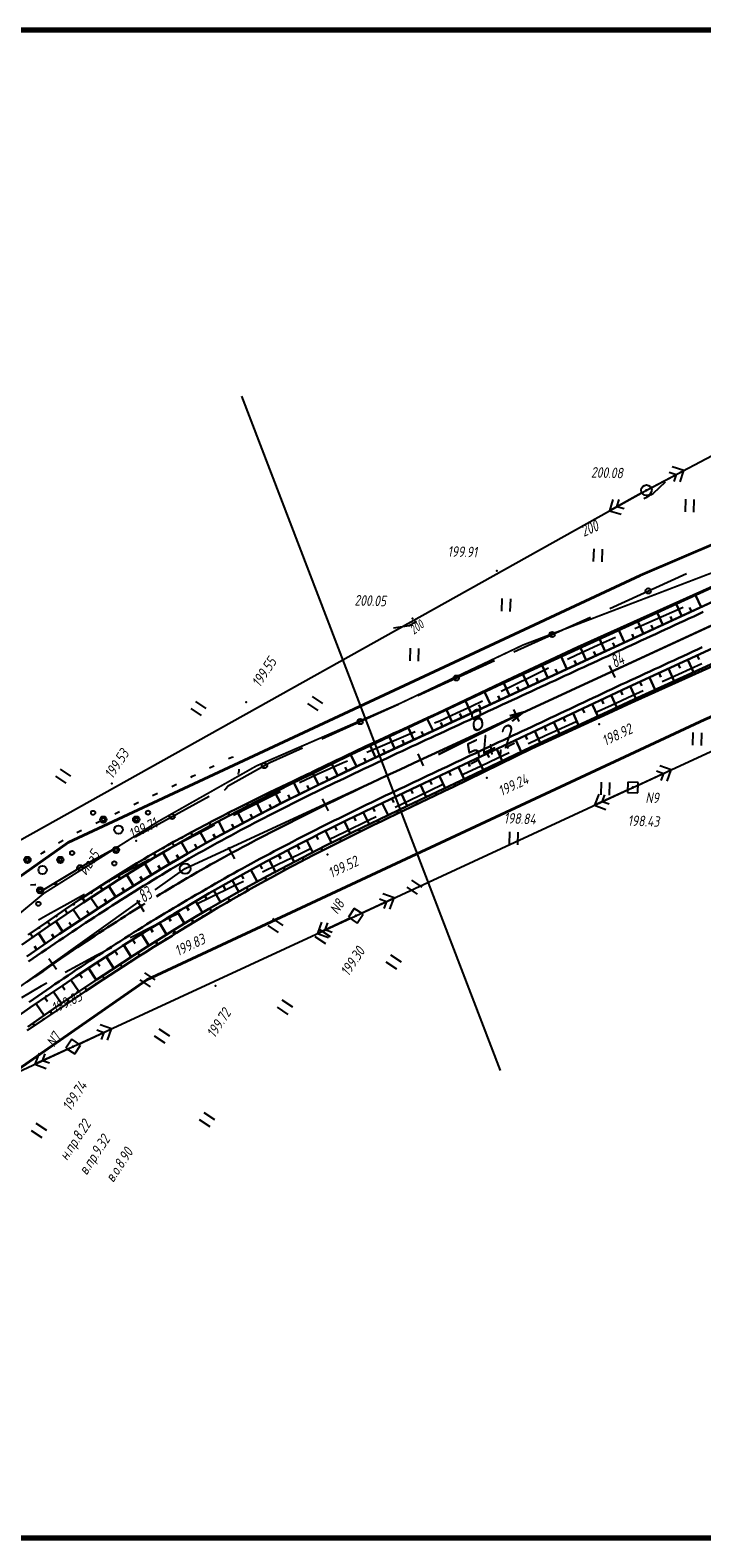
# Paper-space layout 'Лист1' of a CAD drawing. Header units: millimetres. Extents: x -631 to 411, y -3 to 286.
# Tile 5 of 12: x -461 to -334, y 1 to 286. Entities that reach past the tile are written whole.
import ezdxf

# ---------------------------------------------------------------- set-up
doc = ezdxf.new("R2010")
doc.units = ezdxf.units.MM
doc.linetypes.add('CONTI', pattern=[0])
for name, color, linetype, lineweight in [('10', 1, 'Continuous', 35), ('КОПИЯ_ОСЬ_13_ОТКОСЫ', 7, 'Continuous', 30), ('КОПИЯ_ОСЬ_ГРАНИЦЫ_ПОЛОС', 7, 'Continuous', 30), ('ОСЬ_ВЕРХ_ПОКРЫТИЯ_ГРАНИЦЫ_ПОЛОС', 7, 'Continuous', 30), ('ОСЬ_ВЕРХ_ПОКРЫТИЯ_ОСЬ', 1, 'Continuous', 30), ('Уклоны ПЧ', 5, 'Continuous', 30)]:
    doc.layers.add(name, color=color, linetype=linetype, lineweight=lineweight)
for name, color, linetype in [('_Оформление', 7, 'Continuous'), ('_Ростелеком', 6, 'Continuous'), ('GOR_BDEFAULT', 212, 'CONTI'), ('NAD_MDEFAULT', 7, 'CONTI'), ('PI_OTDEFAULT', 172, 'CONTI'), ('PI_TTDEFAULT', 5, 'CONTI'), ('PLN_O', 7, 'CONTI'), ('SIT_LDEFAULT', 7, 'CONTI'), ('USLZNDEFAULT', 7, 'CONTI'), ('ZAPSKDEFAULT', 7, 'CONTI'), ('КОПИЯ_ОСЬ_ТАНГЕНСЫ', 1, 'Continuous'), ('ОСЬ_ВЕРХ_ПОКРЫТИЯ_ПИКЕТЫ', 1, 'Continuous')]:
    doc.layers.add(name, color=color, linetype=linetype)
doc.styles.add('eskd', font='isocpeur.ttf', dxfattribs={"width": 1.2, "height": 2})
doc.styles.add('SHRFT', font='isocpeui.ttf')
doc.styles.get("Standard").update_dxf_attribs({"font": 'isocpeui.ttf'})
doc.styles.add('ГОСТ', font='isocpeur.ttf', dxfattribs={"height": 4})
doc.linetypes.add('Связь', pattern='A,12.5,[130,ltypeshp.shx,S=1,R=-30,X=0,Y=0.9],1,[130,ltypeshp.shx,S=1,R=-30,X=0,Y=0.9],1,[130,ltypeshp.shx,S=1,R=-30,X=0,Y=0.9],4.5', length=19)

# ---------------------------------------------------------------- blocks, each defined once
blk = doc.blocks.new('BL_2011')
at = {"color": 0}
for p, q in [((0, 0), (0, 2.4)), ((1.6, 0), (1.6, 2.4))]:
    blk.add_line(p, q, dxfattribs=at)
blk = doc.blocks.new('BL_27')
at = {"color": 0}
for p, q in [((1, 1), (-1, 1)), ((-1, 1), (-1, -1)), ((1, -1), (1, 1)), ((-1, -1), (1, -1))]:
    blk.add_line(p, q, dxfattribs=at)
blk.add_circle((0, 0), 0.1, dxfattribs=at)
blk = doc.blocks.new('BL_26')
at = {"color": 0}
for radius in [1, 0.1]:
    blk.add_circle((0, 0), radius, dxfattribs=at)
blk = doc.blocks.new('BL_2010')
at = {"color": 0}
for centre, radius in [((0, 5.78), 0.4), ((0, 3.46), 0.6), ((0, 3.46), 0.3), ((0, 0), 0.8), ((-5.78, -2.88), 0.4), ((-3.46, -1.74), 0.6), ((-3.46, -1.74), 0.3), ((3.46, -1.74), 0.6), ((3.46, -1.74), 0.3), ((5.78, -2.88), 0.4)]:
    blk.add_circle(centre, radius, dxfattribs=at)
blk = doc.blocks.new('Стрелка')
at = {"layer": 'Уклоны ПЧ', "ltscale": 2}
for points in [[(-0.02, -0.05), (-0.02, 17.97)], [(-0.02, -0.05), (-0.58, 2.62)], [(-0.02, -0.05), (0.53, 2.62)]]:
    blk.add_lwpolyline(points, dxfattribs=at)

psp = doc.layouts.new('Лист1')

# ---------------------------------------------------------------- linework, layer by layer
at = {"linetype": 'Continuous'}
psp.add_line((-421.36, 217.09), (-372.27, 89.24), dxfattribs=at)
at = {"layer": '10'}
for points in [[(-92.37, 258.43), (-170.38, 249.03), (-226.68, 234.41), (-242.31, 227.91), (-240.32, 222.54), (-285.42, 203.07), (-319.07, 188.56), (-323.09, 192.71), (-345.73, 183.06), (-454.27, 132.44), (-502.54, 98.35), (-496.17, 91.76), (-522.51, 73.93), (-531.79, 66.03), (-540.25, 58.84), (-582.85, 36.58), (-595.47, 25.73), (-599.68, 15.14)], [(358.59, 198.79), (260.03, 220.95), (172.12, 231.93), (84.45, 235.37), (-3.92, 238.51), (-96.69, 237.8), (-169.26, 228.22), (-179.86, 225.38), (-179.86, 225.38), (-219.76, 204.92), (-333.48, 155.76), (-439.31, 106.41), (-511.15, 56.46), (-555.55, 25.63), (-567.6, 12.84)], [(-567.6, 12.84), (-555.55, 25.63), (-511.15, 56.46), (-439.31, 106.41), (-333.48, 155.76), (-219.76, 204.92), (-179.86, 225.38), (-179.86, 225.38), (-169.26, 228.22), (-96.69, 237.8), (-3.92, 238.51), (84.45, 235.37), (172.12, 231.93), (260.03, 220.95), (358.59, 198.79)], [(-599.68, 15.14), (-595.47, 25.73), (-582.85, 36.58), (-540.25, 58.84), (-531.79, 66.03), (-522.51, 73.93), (-496.17, 91.76), (-502.54, 98.35), (-454.27, 132.44), (-345.73, 183.06)]]:
    psp.add_lwpolyline(points, dxfattribs=at)
at = {"layer": '_Оформление', "lineweight": 70, "ltscale": 200}
psp.add_lwpolyline([(409.25, 286.47), (-630.97, 286.47), (-630.97, 0.59), (409.25, 0.59)], close=True, dxfattribs=at)
at = {"layer": '_Ростелеком', "color": 5, "linetype": 'Связь', "const_width": 0.35}
psp.add_lwpolyline([(-104.02, 254.56), (-126.94, 251.99), (-153.92, 247.62), (-162.7, 246.06), (-198.28, 238.08), (-198.28, 238.08), (-240.32, 222.54), (-281.7, 204.68), (-319.07, 188.56), (-367.97, 169.88), (-391.2, 158.85), (-418.54, 146.96), (-437.37, 136.31), (-458.85, 122.81), (-496.17, 91.76), (-525.48, 71.05), (-540.25, 58.84)], dxfattribs=at)
at = {"layer": 'GOR_BDEFAULT', "color": 212, "elevation": 200, "flags": 128}
for points in [[(-340.96, 200.76), (-343.24, 198.59), (-343.44, 198.48), (-343.64, 198.38), (-343.86, 198.28), (-344.09, 198.15), (-344.36, 197.99), (-344.68, 197.81), (-345.02, 197.61)], [(-388.15, 174.35), (-388.29, 174.28), (-388.44, 174.21), (-388.57, 174.14), (-388.74, 174.04), (-388.96, 173.9), (-389.24, 173.73), (-389.58, 173.53), (-392.51, 173.08)]]:
    psp.add_lwpolyline(points, dxfattribs=at)
at = {"layer": 'PI_TTDEFAULT', "color": 5}
for p in [(-344.54, 199.24, 200.08), (-372.95, 183.94, 199.91), (-388.93, 174.89, 200.06), (-420.46, 159.03, 199.55), (-353.48, 154.91, 198.92), (-445.97, 143.61, 199.53), (-374.83, 144.69, 199.24), (-441.38, 132.76, 199.71), (-405.07, 130.19, 199.52), (-399.69, 118.56, 199.3), (-434.29, 115.17, 199.83), (-458.41, 103.29, 199.83), (-426.29, 105.27, 199.72), (-453.29, 93.74, 199.74)]:
    psp.add_point(p, dxfattribs=at)
at = {"layer": 'PLN_O'}
for p, q in [((-351.49, 176.84), (-336.92, 183.44)), ((-369.7, 168.58), (-355.13, 175.19)), ((-387.92, 160.32), (-373.35, 166.93)), ((-406.13, 152.07), (-391.56, 158.67)), ((-415.97, 147.6), (-409.78, 150.41)), ((-424.02, 143.15), (-415.96, 147.59)), ((-441.54, 133.5), (-427.52, 141.22)), ((-450.61, 128.51), (-445.04, 131.57)), ((-458.86, 123.51), (-450.61, 128.51))]:
    psp.add_line(p, q, dxfattribs=at)
for centre in [(-344.2, 180.14), (-362.42, 171.89), (-380.63, 163.63), (-398.85, 155.37), (-417.02, 147.01), (-434.53, 137.36), (-452.02, 127.66)]:
    psp.add_circle(centre, 0.5, dxfattribs=at)
at = {"layer": 'SIT_LDEFAULT', "color": 7}
for p, q in [((-344.54, 199.24), (-326.09, 209.01)), ((-343.66, 199.71), (-337.47, 202.98)), ((-337.47, 202.98), (-339.64, 203.65)), ((-338.14, 200.81), (-337.47, 202.98)), ((-340.24, 202.65), (-338.88, 202.24)), ((-338.88, 202.24), (-339.31, 200.88)), ((-519.2, 101.73), (-344.54, 199.24)), ((-345.42, 198.75), (-351.53, 195.34)), ((-350.91, 197.51), (-351.53, 195.34)), ((-350.13, 196.11), (-349.74, 197.48)), ((-351.53, 195.34), (-349.35, 194.72)), ((-348.77, 195.73), (-350.13, 196.11)), ((-344.49, 174), (-339.71, 176.12)), ((-339.71, 176.12), (-337.59, 177.06)), ((-346.74, 173), (-344.49, 174)), ((-357.82, 168.01), (-353.79, 169.83)), ((-353.79, 169.83), (-350.38, 171.36)), ((-359.49, 167.23), (-357.82, 168.01)), ((-347.12, 142.87), (-294.45, 167.17)), ((-334, 166.34), (-338.44, 164.3)), ((-369.41, 162.45), (-366.64, 163.82)), ((-366.64, 163.82), (-363.88, 165.19)), ((-363.88, 165.19), (-363.12, 165.55)), ((-338.44, 164.3), (-341.53, 162.88)), ((-372.07, 161.11), (-369.41, 162.45)), ((-347.24, 160.25), (-351.18, 158.42)), ((-345.16, 161.21), (-347.24, 160.25)), ((-380.5, 157), (-377.71, 158.32)), ((-377.71, 158.32), (-375.66, 159.32)), ((-351.18, 158.42), (-354.24, 157.02)), ((-384.72, 155.11), (-383.76, 155.53)), ((-383.76, 155.53), (-380.5, 157)), ((-357.87, 155.34), (-360.68, 154.04)), ((-397.27, 149.69), (-392.39, 151.8)), ((-392.39, 151.8), (-388.39, 153.52)), ((-363.74, 152.64), (-366.78, 151.23)), ((-360.68, 154.04), (-363.74, 152.64)), ((-423.2, 148.61), (-422.89, 148.69)), ((-397.57, 149.56), (-397.27, 149.69)), ((-370.58, 149.46), (-372.86, 148.38)), ((-366.78, 151.23), (-366.96, 151.14)), ((-427.41, 146.59), (-426.63, 146.99)), ((-426.63, 147), (-426.53, 147.05)), ((-423.82, 148.35), (-423.21, 148.62)), ((-421.87, 145.97), (-421.99, 145.49)), ((-421.84, 146.33), (-421.87, 145.97)), ((-407, 145.39), (-402.22, 147.52)), ((-402.22, 147.52), (-401.24, 147.95)), ((-375.9, 146.94), (-379.3, 145.31)), ((-372.86, 148.38), (-375.9, 146.94)), ((-346.21, 143.28), (-339.85, 146.22)), ((-342.63, 146.04), (-341.31, 145.55)), ((-339.85, 146.22), (-341.97, 147)), ((-340.63, 144.1), (-339.85, 146.22)), ((-434.6, 143.09), (-433.7, 143.52)), ((-431, 144.82), (-430.64, 144.99)), ((-430.64, 144.99), (-430.11, 145.26)), ((-423.96, 143.04), (-424.36, 142.63)), ((-421.99, 145.49), (-422.07, 145.36)), ((-410.35, 143.83), (-407, 145.39)), ((-383.29, 143.38), (-387.72, 141.24)), ((-383.21, 143.42), (-383.29, 143.38)), ((-379.3, 145.31), (-379.61, 145.16)), ((-341.31, 145.55), (-341.8, 144.22)), ((-438.22, 141.36), (-437.32, 141.79)), ((-424.35, 142.62), (-424.65, 142.32)), ((-419.66, 139.29), (-415.5, 141.36)), ((-415.5, 141.36), (-413.96, 142.11)), ((-399.69, 118.56), (-347.12, 142.87)), ((-387.72, 141.24), (-392.21, 139.06)), ((-348.02, 142.45), (-354.38, 139.51)), ((-353.6, 141.63), (-354.38, 139.51)), ((-352.92, 140.18), (-352.43, 141.51)), ((-351.6, 139.69), (-352.92, 140.18)), ((-445.42, 137.88), (-444.52, 138.32)), ((-441.82, 139.63), (-440.92, 140.06)), ((-422.91, 137.64), (-419.66, 139.29)), ((-395.82, 137.31), (-397.14, 136.66)), ((-354.38, 139.51), (-352.25, 138.73)), ((-452.6, 134.34), (-451.71, 134.8)), ((-449.02, 136.13), (-448.13, 136.57)), ((-431.94, 132.94), (-427.9, 135.04)), ((-427.91, 135.06), (-426.46, 135.8)), ((-401.77, 134.43), (-404.8, 132.94)), ((-397.14, 136.66), (-401.76, 134.41)), ((-456.07, 132.38), (-455.23, 132.89)), ((-435.31, 131.15), (-431.94, 132.94)), ((-459.46, 130.25), (-459.12, 130.48)), ((-459.12, 130.48), (-458.62, 130.79)), ((-443.37, 126.85), (-439.66, 128.83)), ((-439.66, 128.83), (-438.84, 129.27)), ((-410.27, 130.26), (-414.55, 128.19)), ((-408.39, 131.17), (-410.27, 130.26)), ((-447.08, 124.87), (-443.37, 126.85)), ((-414.55, 128.19), (-417.39, 126.81)), ((-460.55, 124.4), (-461.37, 124.38)), ((-460.36, 124.41), (-460.55, 124.4)), ((-456.74, 124.54), (-457.36, 124.51)), ((-456.37, 124.55), (-456.74, 124.54)), ((-447.66, 124.55), (-447.08, 124.87)), ((-423.11, 124.04), (-427.25, 122)), ((-420.99, 125.07), (-423.11, 124.04)), ((-458.14, 118.77), (-454.47, 120.83)), ((-454.47, 120.83), (-451.18, 122.64)), ((-427.25, 122), (-429.97, 120.66)), ((-398.78, 118.98), (-392.43, 121.92)), ((-395.21, 121.74), (-393.88, 121.25)), ((-392.43, 121.92), (-394.56, 122.7)), ((-393.88, 121.25), (-394.37, 119.92)), ((-393.21, 119.79), (-392.43, 121.92)), ((-459.9, 117.76), (-458.14, 118.77)), ((-453.29, 93.74), (-399.69, 118.56)), ((-434.88, 118.19), (-438.41, 116.4)), ((-433.55, 118.88), (-434.89, 118.21)), ((-400.6, 118.15), (-406.95, 115.21)), ((-406.17, 117.32), (-406.95, 115.21)), ((-441.95, 114.59), (-442.46, 114.34)), ((-438.41, 116.4), (-441.95, 114.59)), ((-406.95, 115.21), (-404.83, 114.42)), ((-405.5, 115.87), (-405.01, 117.21)), ((-404.17, 115.39), (-405.5, 115.87)), ((-446, 112.5), (-448.99, 110.93)), ((-452.48, 109.06), (-454.82, 107.77)), ((-448.99, 110.93), (-452.48, 109.06)), ((-458.29, 105.8), (-459.4, 105.18)), ((-459.4, 105.18), (-463.11, 102.99)), ((-446.03, 97.1), (-448.15, 97.89)), ((-452.38, 94.16), (-446.03, 97.1)), ((-448.81, 96.91), (-447.48, 96.43)), ((-447.48, 96.43), (-447.97, 95.1)), ((-446.8, 94.98), (-446.03, 97.1)), ((-517.55, 64.15), (-453.29, 93.74)), ((-454.2, 93.32), (-460.56, 90.4)), ((-459.77, 92.52), (-460.56, 90.4)), ((-459.11, 91.06), (-458.61, 92.4)), ((-460.56, 90.4), (-458.43, 89.61)), ((-457.78, 90.57), (-459.11, 91.06))]:
    psp.add_line(p, q, dxfattribs=at)
at = {"layer": 'КОПИЯ_ОСЬ_13_ОТКОСЫ'}
for points in [[(-463.03, 113.06), (-460.79, 114.62), (-458.05, 116.51), (-454.7, 118.79), (-451.33, 121.04), (-449.5, 122.25), (-444.81, 125.29), (-441.21, 127.54), (-438.1, 129.45), (-434.96, 131.33), (-431.68, 133.21), (-426.77, 135.92), (-424.97, 136.88), (-423.63, 137.59), (-418.67, 140.17), (-414.14, 142.45), (-412.33, 143.35), (-409.6, 144.69), (-408.24, 145.35), (-404.39, 147.24), (-400.53, 149.11), (-396.9, 150.85), (-393.27, 152.57), (-388.73, 154.7), (-371.95, 162.51), (-357.47, 169.19), (-317.95, 187.27)], [(-463.03, 113.06), (-460.79, 114.62), (-458.05, 116.51), (-454.7, 118.79), (-451.33, 121.04), (-449.5, 122.25), (-444.81, 125.29), (-441.21, 127.54), (-438.1, 129.45), (-434.96, 131.33), (-431.68, 133.21), (-426.77, 135.92), (-424.97, 136.88), (-423.63, 137.59), (-418.67, 140.17), (-414.14, 142.45), (-412.33, 143.35), (-409.6, 144.69), (-408.24, 145.35), (-404.39, 147.24), (-400.53, 149.11), (-396.9, 150.85), (-393.27, 152.57), (-388.73, 154.7), (-371.95, 162.51), (-357.47, 169.19), (-317.95, 187.27)], [(-462.1, 110.84), (-455.87, 115.1), (-450.42, 118.73), (-447.81, 120.43), (-445.2, 122.12), (-442.56, 123.78), (-439.91, 125.42), (-437.32, 127), (-434.71, 128.55), (-431.7, 130.3), (-428.67, 132.01), (-426.02, 133.48), (-423.35, 134.92), (-418.43, 137.52), (-413.04, 140.27), (-409.66, 141.95), (-406.27, 143.61), (-403.55, 144.92), (-400.38, 146.44), (-396.75, 148.15), (-391.75, 150.49), (-378.74, 156.5), (-316.92, 185.02)], [(-461.85, 114.91), (-458.31, 117.36), (-454.76, 119.79), (-451.95, 121.67), (-449.12, 123.54), (-447.85, 124.38), (-446.99, 124.93), (-445.26, 126.01), (-441.21, 128.52), (-439.9, 129.31), (-439.02, 129.83), (-437.24, 130.85), (-435.91, 131.61), (-435.32, 131.94), (-434.24, 132.54), (-432.45, 133.52), (-431.55, 134.01), (-429.75, 134.98), (-427.94, 135.93), (-427.04, 136.41), (-424.77, 137.58), (-423.87, 138.04), (-422.05, 138.97), (-419.78, 140.11), (-417.5, 141.23), (-416.13, 141.9), (-413.85, 143), (-411.56, 144.09), (-410.65, 144.52), (-408.82, 145.39), (-408.36, 145.6), (-407.91, 145.83), (-407, 146.27), (-406.09, 146.71), (-403.37, 148.03), (-402.46, 148.46), (-401.54, 148.89), (-397.91, 150.62), (-396.08, 151.46), (-393.35, 152.74), (-392.44, 153.16), (-391.52, 153.57), (-386.07, 156.1), (-384.24, 156.92), (-372.04, 162.7), (-357.59, 169.45), (-352.53, 171.73), (-335.66, 179.32), (-330.74, 181.55)], [(-337.82, 175.38), (-338.88, 177.69)], [(-338.8, 177.91), (-338.77, 177.86)], [(-336.97, 178.73), (-336.91, 178.59)], [(-334.18, 177.06), (-335.24, 179.35)], [(-335.15, 179.56), (-335.13, 179.51)], [(-346.09, 174.63), (-346.06, 174.56)], [(-344.27, 175.45), (-344.18, 175.27)], [(-341.45, 173.7), (-342.52, 176.03)], [(-342.44, 176.27), (-342.42, 176.21)], [(-340.62, 177.09), (-340.55, 176.93)], [(-339.63, 174.54), (-339.99, 175.32)], [(-336, 176.22), (-336.36, 176.99)], [(-464.7, 98.86), (-461.43, 101.13), (-457.74, 103.67), (-455.27, 105.35), (-452.8, 107.01), (-449.09, 109.48), (-445.35, 111.92), (-443.97, 112.82), (-442.3, 113.88), (-439.51, 115.63), (-436.7, 117.36), (-435.44, 118.13), (-434.17, 118.89), (-432.9, 119.65), (-431.63, 120.4), (-430.35, 121.15), (-427.48, 122.81), (-425.78, 123.8), (-424.92, 124.29), (-421.05, 126.46), (-416.71, 128.82), (-414.96, 129.75), (-413.65, 130.44), (-411.89, 131.35), (-409.69, 132.49), (-407.92, 133.39), (-406.6, 134.06), (-403.93, 135.39), (-401.26, 136.71), (-398.58, 138.02), (-395.9, 139.32), (-393.2, 140.61), (-387.8, 143.18), (-347.99, 161.88), (-326.28, 171.9)], [(-351.56, 172.17), (-351.46, 171.94)], [(-348.71, 170.35), (-349.79, 172.7)], [(-349.74, 172.99), (-349.7, 172.91)], [(-347.92, 173.81), (-347.82, 173.6)], [(-346.9, 171.19), (-347.26, 171.97)], [(-345.08, 172.03), (-346.16, 174.36)], [(-343.26, 172.87), (-343.62, 173.64)], [(-462.02, 96.78), (-458.74, 99.02), (-454.22, 102.07), (-450.94, 104.27), (-447.64, 106.44), (-442.55, 109.74), (-440.89, 110.8), (-439.65, 111.58), (-437.99, 112.63), (-434.52, 114.77), (-433.69, 115.29), (-432.86, 115.8), (-430.31, 117.38), (-427.73, 118.94), (-426.73, 119.54), (-425.89, 120.03), (-424.21, 121.02), (-423.37, 121.52), (-420.82, 122.97), (-419.97, 123.46), (-419.55, 123.7), (-416.98, 125.12), (-415.69, 125.83), (-412.23, 127.69), (-411.36, 128.15), (-407.88, 129.98), (-407, 130.43), (-406.12, 130.88), (-405.24, 131.33), (-403.48, 132.2), (-401.71, 133.09), (-400.83, 133.53), (-399.05, 134.39), (-397.27, 135.27), (-396.38, 135.71), (-394.59, 136.57), (-393.7, 137), (-391.92, 137.87), (-389.22, 139.15), (-387.43, 140.02), (-384.73, 141.3), (-382.93, 142.16), (-381.13, 143.02), (-378.43, 144.32), (-366.31, 150.27), (-351.81, 156.93), (-348.13, 158.61), (-346.76, 159.23), (-323.15, 169.87)], [(-461.92, 97.51), (-458.66, 99.77), (-455.39, 102.02), (-448.84, 106.45), (-446.09, 108.26), (-441.69, 111.13), (-439.2, 112.73), (-436.7, 114.32), (-433.94, 116.03), (-431.17, 117.72), (-427.58, 119.84), (-425.81, 120.87), (-423.26, 122.33), (-420.7, 123.77), (-416.4, 126.12), (-411.18, 128.87), (-405.47, 131.79), (-403.26, 132.89), (-400.6, 134.2), (-398.38, 135.29), (-395.26, 136.81), (-389.88, 139.38), (-384.24, 142.04), (-378.61, 144.72), (-366.44, 150.55), (-351.95, 157.23), (-346.91, 159.56), (-325.18, 169.49)], [(-461.92, 97.51), (-458.66, 99.77), (-455.39, 102.02), (-448.84, 106.45), (-446.09, 108.26), (-441.69, 111.13), (-439.2, 112.73), (-436.7, 114.32), (-433.94, 116.03), (-431.17, 117.72), (-427.58, 119.84), (-425.81, 120.87), (-423.26, 122.33), (-420.7, 123.77), (-416.4, 126.12), (-411.18, 128.87), (-405.47, 131.79), (-403.26, 132.89), (-400.6, 134.2), (-398.38, 135.29), (-395.26, 136.81), (-389.88, 139.38), (-384.24, 142.04), (-378.61, 144.72), (-366.44, 150.55), (-351.95, 157.23), (-346.91, 159.56), (-325.18, 169.49)], [(-358.85, 168.86), (-358.73, 168.61)], [(-355.98, 167), (-357.07, 169.37)], [(-357.03, 169.7), (-356.99, 169.62)], [(-355.21, 170.52), (-355.1, 170.27)], [(-352.34, 168.68), (-353.43, 171.04)], [(-353.39, 171.35), (-353.35, 171.26)], [(-350.53, 169.52), (-350.89, 170.3)], [(-363.24, 163.65), (-364.34, 166.02)], [(-364.28, 166.32), (-364.25, 166.25)], [(-362.47, 167.17), (-362.36, 166.93)], [(-359.61, 165.33), (-360.7, 167.7)], [(-360.66, 168.02), (-360.62, 167.94)], [(-357.79, 166.16), (-358.16, 166.95)], [(-354.16, 167.84), (-354.53, 168.63)], [(-338.52, 166.25), (-338.16, 165.47)], [(-336.7, 167.09), (-335.61, 164.72)], [(-334.89, 167.93), (-334.53, 167.14)], [(-369.72, 163.79), (-369.63, 163.58)], [(-366.87, 161.97), (-367.97, 164.35)], [(-367.91, 164.63), (-367.88, 164.57)], [(-366.1, 165.48), (-365.99, 165.26)], [(-365.06, 162.81), (-365.42, 163.6)], [(-361.42, 164.49), (-361.79, 165.28)], [(-343.97, 163.74), (-342.89, 161.4)], [(-342.15, 164.57), (-341.79, 163.8)], [(-340.34, 165.41), (-339.25, 163.06)], [(-337.35, 163.47), (-337.52, 163.85)], [(-335.53, 164.29), (-335.59, 164.42)], [(-376.96, 160.38), (-376.88, 160.22)], [(-374.14, 158.62), (-375.23, 160.99)], [(-375.15, 161.23), (-375.13, 161.18)], [(-373.34, 162.09), (-373.26, 161.9)], [(-372.32, 159.46), (-372.68, 160.25)], [(-370.5, 160.3), (-371.6, 162.67)], [(-371.53, 162.94), (-371.51, 162.88)], [(-368.69, 161.14), (-369.05, 161.93)], [(-351.22, 160.36), (-350.14, 158.06)], [(-349.41, 161.21), (-349.05, 160.45)], [(-347.6, 162.06), (-346.53, 159.74)], [(-345.78, 162.9), (-345.43, 162.12)], [(-344.65, 160.19), (-344.8, 160.53)], [(-342.82, 161.01), (-342.87, 161.12)], [(-341, 161.83), (-341.16, 162.19)], [(-339.18, 162.65), (-339.23, 162.77)], [(-381.4, 155.27), (-382.48, 157.61)], [(-382.38, 157.81), (-382.36, 157.77)], [(-380.57, 158.66), (-380.51, 158.53)], [(-377.77, 156.95), (-378.85, 159.3)], [(-378.76, 159.52), (-378.74, 159.47)], [(-375.95, 157.79), (-376.31, 158.57)], [(-356.65, 157.81), (-356.3, 157.06)], [(-354.84, 158.66), (-353.77, 156.39)], [(-353.03, 159.51), (-352.68, 158.75)], [(-350.11, 157.71), (-350.16, 157.81)], [(-348.29, 158.54), (-348.44, 158.85)], [(-346.47, 159.36), (-346.52, 159.47)], [(-389.64, 154.45), (-389.62, 154.39)], [(-387.82, 155.28), (-387.76, 155.15)], [(-385.03, 153.59), (-386.11, 155.92)], [(-386.01, 156.12), (-385.99, 156.08)], [(-384.19, 156.95), (-384.14, 156.84)], [(-383.22, 154.43), (-383.57, 155.21)], [(-379.59, 156.11), (-379.95, 156.89)], [(-363.89, 154.41), (-363.55, 153.68)], [(-362.08, 155.26), (-361.04, 153.04)], [(-360.27, 156.11), (-359.93, 155.37)], [(-358.46, 156.96), (-357.41, 154.71)], [(-357.38, 154.37), (-357.43, 154.47)], [(-355.56, 155.21), (-355.7, 155.5)], [(-353.75, 156.04), (-353.79, 156.14)], [(-351.93, 156.88), (-352.07, 157.17)], [(-395.09, 151.93), (-395, 151.75)], [(-392.29, 150.23), (-393.36, 152.53)], [(-393.27, 152.77), (-393.25, 152.72)], [(-391.45, 153.61), (-391.39, 153.46)], [(-390.48, 151.07), (-390.83, 151.84)], [(-388.66, 151.91), (-389.73, 154.23)], [(-386.85, 152.75), (-387.2, 153.52)], [(-369.32, 151.86), (-368.29, 149.66)], [(-367.51, 152.71), (-367.17, 151.98)], [(-365.7, 153.56), (-364.67, 151.36)], [(-362.83, 151.87), (-362.96, 152.15)], [(-361.02, 152.7), (-361.06, 152.8)], [(-359.2, 153.54), (-359.33, 153.83)], [(-399.53, 146.84), (-400.6, 149.08)], [(-400.52, 149.38), (-400.48, 149.3)], [(-398.71, 150.24), (-398.61, 150.03)], [(-395.92, 148.54), (-396.98, 150.81)], [(-396.9, 151.08), (-396.87, 151.02)], [(-394.1, 149.39), (-394.46, 150.14)], [(-374.75, 149.31), (-374.4, 148.56)], [(-372.94, 150.16), (-371.9, 147.94)], [(-371.13, 151.01), (-370.79, 150.27)], [(-370.06, 148.43), (-370.21, 148.75)], [(-368.26, 149.31), (-368.31, 149.42)], [(-366.47, 150.19), (-366.6, 150.47)], [(-364.65, 151.03), (-364.69, 151.13)], [(-407.73, 145.92), (-407.69, 145.83)], [(-405.93, 146.79), (-405.81, 146.54)], [(-403.15, 145.12), (-404.2, 147.33)], [(-404.13, 147.66), (-404.09, 147.58)], [(-402.33, 148.52), (-402.22, 148.3)], [(-401.34, 145.98), (-401.69, 146.72)], [(-397.73, 147.69), (-398.08, 148.44)], [(-382, 145.9), (-381.64, 145.14)], [(-380.18, 146.75), (-379.12, 144.48)], [(-378.37, 147.6), (-378.02, 146.85)], [(-376.56, 148.46), (-375.51, 146.21)], [(-375.44, 145.78), (-375.51, 145.91)], [(-373.65, 146.67), (-373.82, 147.02)], [(-371.85, 147.55), (-371.91, 147.67)], [(-413.15, 143.34), (-413, 143.02)], [(-410.34, 141.61), (-411.42, 143.8)], [(-411.34, 144.2), (-411.29, 144.09)], [(-409.53, 145.05), (-409.4, 144.78)], [(-408.55, 142.5), (-408.9, 143.23)], [(-406.75, 143.38), (-407.81, 145.56)], [(-404.95, 144.25), (-405.3, 144.98)], [(-387.43, 143.35), (-386.34, 141.05)], [(-385.62, 144.2), (-385.25, 143.43)], [(-383.81, 145.05), (-382.73, 142.76)], [(-380.84, 143.16), (-381.03, 143.57)], [(-379.03, 144.02), (-379.1, 144.16)], [(-377.24, 144.9), (-377.43, 145.29)], [(-417.48, 138), (-418.6, 140.21)], [(-418.54, 140.71), (-418.47, 140.58)], [(-416.75, 141.6), (-416.57, 141.23)], [(-413.92, 139.82), (-415.03, 142.01)], [(-414.95, 142.47), (-414.89, 142.35)], [(-412.13, 140.72), (-412.49, 141.46)], [(-392.85, 140.78), (-392.48, 140.01)], [(-391.04, 141.64), (-389.95, 139.35)], [(-389.23, 142.5), (-388.87, 141.73)], [(-388.06, 139.71), (-388.26, 140.14)], [(-386.25, 140.58), (-386.32, 140.72)], [(-384.45, 141.44), (-384.65, 141.85)], [(-382.64, 142.3), (-382.71, 142.44)], [(-423.91, 138.02), (-423.67, 137.57)], [(-421.02, 136.15), (-422.18, 138.35)], [(-422.12, 138.93), (-422.05, 138.78)], [(-420.33, 139.83), (-420.13, 139.41)], [(-419.25, 137.08), (-419.64, 137.82)], [(-415.7, 138.91), (-416.07, 139.65)], [(-400.05, 137.3), (-399.68, 136.54)], [(-398.25, 138.18), (-397.15, 135.89)], [(-396.45, 139.05), (-396.08, 138.29)], [(-394.65, 139.92), (-393.55, 137.62)], [(-393.47, 137.11), (-393.54, 137.26)], [(-391.67, 137.99), (-391.87, 138.42)], [(-389.86, 138.85), (-389.93, 138.99)], [(-428.06, 132.35), (-429.28, 134.53)], [(-429.23, 135.25), (-429.13, 135.07)], [(-427.46, 136.19), (-427.19, 135.68)], [(-424.56, 134.27), (-425.74, 136.47)], [(-425.68, 137.11), (-425.6, 136.94)], [(-422.79, 135.22), (-423.18, 135.95)], [(-405.43, 134.64), (-404.29, 132.37)], [(-403.64, 135.53), (-403.26, 134.78)], [(-401.85, 136.42), (-400.72, 134.15)], [(-398.86, 134.49), (-399.09, 134.95)], [(-397.07, 135.37), (-397.14, 135.53)], [(-395.27, 136.24), (-395.48, 136.7)], [(-434.5, 132.4), (-434.16, 131.79)], [(-431.55, 130.38), (-432.8, 132.57)], [(-432.75, 133.36), (-432.64, 133.15)], [(-430.99, 134.31), (-430.69, 133.75)], [(-429.81, 131.37), (-430.22, 132.1)], [(-426.31, 133.32), (-426.71, 134.05)], [(-410.78, 131.93), (-410.39, 131.18)], [(-409, 132.84), (-407.85, 130.57)], [(-407.22, 133.74), (-406.83, 132.99)], [(-404.24, 131.82), (-404.31, 131.98)], [(-402.45, 132.72), (-402.68, 133.18)], [(-400.66, 133.61), (-400.73, 133.77)], [(-439.71, 129.42), (-439.58, 129.18)], [(-437.98, 130.42), (-437.6, 129.76)], [(-435, 128.38), (-436.29, 130.54)], [(-436.25, 131.42), (-436.12, 131.19)], [(-433.28, 129.38), (-433.7, 130.11)], [(-416.09, 129.14), (-414.9, 126.91)], [(-414.33, 130.08), (-413.93, 129.33)], [(-412.56, 131.01), (-411.38, 128.76)], [(-409.58, 129.09), (-409.82, 129.56)], [(-407.8, 130.02), (-407.89, 130.17)], [(-406.02, 130.93), (-406.26, 131.39)], [(-444.83, 126.28), (-444.38, 125.55)], [(-441.84, 124.23), (-443.15, 126.33)], [(-443.13, 127.33), (-442.98, 127.09)], [(-441.42, 128.38), (-440.99, 127.68)], [(-440.14, 125.28), (-440.58, 125.98)], [(-438.44, 126.32), (-439.73, 128.46)], [(-436.72, 127.35), (-437.15, 128.07)], [(-421.37, 126.28), (-420.96, 125.55)], [(-419.61, 127.24), (-418.41, 125.02)], [(-417.85, 128.19), (-417.45, 127.45)], [(-416.63, 125.31), (-416.91, 125.83)], [(-414.87, 126.27), (-414.97, 126.44)], [(-413.11, 127.22), (-413.38, 127.71)], [(-411.35, 128.16), (-411.43, 128.33)], [(-449.88, 123.04), (-449.72, 122.8)], [(-448.21, 124.14), (-447.72, 123.4)], [(-445.23, 122.09), (-446.55, 124.16)], [(-446.52, 125.22), (-446.37, 124.97)], [(-443.54, 123.16), (-443.98, 123.86)], [(-426.59, 123.33), (-425.33, 121.15)], [(-424.86, 124.32), (-424.44, 123.59)], [(-423.11, 125.3), (-421.88, 123.11)], [(-420.12, 123.37), (-420.43, 123.91)], [(-418.38, 124.34), (-418.48, 124.53)], [(-453.21, 120.83), (-453.05, 120.59)], [(-451.55, 121.94), (-451.07, 121.22)], [(-448.59, 119.93), (-449.92, 121.97)], [(-446.91, 121.01), (-447.35, 121.7)], [(-431.78, 120.31), (-431.34, 119.58)], [(-430.05, 121.32), (-428.78, 119.13)], [(-428.32, 122.32), (-427.9, 121.59)], [(-425.32, 120.37), (-425.44, 120.57)], [(-423.6, 121.38), (-423.93, 121.95)], [(-421.86, 122.38), (-421.97, 122.57)], [(-458.17, 117.46), (-457.69, 116.76)], [(-455.26, 115.51), (-456.59, 117.5)], [(-456.52, 118.59), (-456.36, 118.35)], [(-454.87, 119.71), (-454.39, 119)], [(-453.6, 116.62), (-454.04, 117.28)], [(-451.93, 117.73), (-453.28, 119.74)], [(-450.27, 118.83), (-450.71, 119.51)], [(-436.92, 117.23), (-435.57, 115.02)], [(-435.21, 118.27), (-434.77, 117.53)], [(-433.5, 119.29), (-432.19, 117.1)], [(-430.47, 117.28), (-430.85, 117.91)], [(-428.76, 118.32), (-428.88, 118.53)], [(-427.04, 119.35), (-427.39, 119.95)], [(-461.46, 115.18), (-460.98, 114.49)], [(-458.56, 113.25), (-459.91, 115.22)], [(-459.82, 116.32), (-459.66, 116.09)], [(-456.91, 114.38), (-457.36, 115.04)], [(-440.33, 115.12), (-438.93, 112.9)], [(-438.63, 116.18), (-438.17, 115.44)], [(-433.87, 115.18), (-434.27, 115.83)], [(-432.17, 116.24), (-432.3, 116.45)], [(-460.21, 112.12), (-460.66, 112.77)], [(-445.39, 111.9), (-444.9, 111.16)], [(-443.71, 112.98), (-442.28, 110.75)], [(-442.02, 114.06), (-441.55, 113.31)], [(-440.66, 110.95), (-441.04, 111.55)], [(-438.97, 112.02), (-439.09, 112.22)], [(-437.27, 113.07), (-437.66, 113.71)], [(-435.57, 114.13), (-435.7, 114.34)], [(-448.74, 109.72), (-448.25, 108.97)], [(-447.06, 110.81), (-445.61, 108.58)], [(-444.02, 108.78), (-444.4, 109.37)], [(-442.34, 109.87), (-442.47, 110.06)], [(-453.73, 106.39), (-452.23, 104.16)], [(-452.07, 107.5), (-451.57, 106.76)], [(-450.41, 108.61), (-448.93, 106.39)], [(-447.38, 106.61), (-447.74, 107.17)], [(-445.7, 107.7), (-445.82, 107.88)], [(-458.69, 103.01), (-458.18, 102.27)], [(-457.04, 104.14), (-455.53, 101.92)], [(-455.39, 105.27), (-454.88, 104.53)], [(-452.39, 103.3), (-452.5, 103.47)], [(-450.72, 104.41), (-451.07, 104.94)], [(-449.05, 105.51), (-449.17, 105.69)], [(-460.34, 101.88), (-458.81, 99.66)], [(-457.36, 99.95), (-457.69, 100.44)], [(-455.7, 101.07), (-455.81, 101.23)], [(-454.05, 102.19), (-454.39, 102.7)], [(-460.67, 97.7), (-460.98, 98.16)], [(-459.02, 98.83), (-459.12, 98.98)]]:
    psp.add_lwpolyline(points, dxfattribs=at)
at = {"layer": 'КОПИЯ_ОСЬ_ГРАНИЦЫ_ПОЛОС'}
psp.add_lwpolyline([(-333.75, 176.16), (-334.66, 175.74), (-335.56, 175.32), (-336.47, 174.91), (-337.38, 174.49), (-338.28, 174.07), (-339.19, 173.65), (-340.1, 173.23), (-341.01, 172.81), (-341.91, 172.39), (-342.82, 171.97), (-343.73, 171.56), (-344.64, 171.14), (-345.54, 170.72), (-346.45, 170.3), (-347.36, 169.88), (-348.26, 169.46), (-349.17, 169.04), (-350.08, 168.63), (-350.99, 168.21), (-351.89, 167.79), (-352.8, 167.37), (-353.71, 166.95), (-354.62, 166.53), (-355.52, 166.11), (-356.43, 165.69), (-357.34, 165.28), (-358.24, 164.86), (-359.15, 164.44), (-360.06, 164.02), (-360.97, 163.6), (-361.87, 163.18), (-362.78, 162.76), (-363.69, 162.34), (-364.6, 161.93), (-365.5, 161.51), (-366.41, 161.09), (-367.32, 160.67), (-368.22, 160.25), (-369.13, 159.83), (-370.04, 159.41), (-370.95, 158.99), (-371.85, 158.58), (-372.76, 158.16), (-373.67, 157.74), (-374.58, 157.32), (-375.48, 156.9), (-376.39, 156.48), (-377.3, 156.06), (-378.2, 155.65), (-379.11, 155.23), (-380.02, 154.81), (-380.93, 154.39), (-381.83, 153.97), (-382.74, 153.55), (-383.65, 153.13), (-384.56, 152.71), (-385.46, 152.3), (-386.37, 151.88), (-387.28, 151.46), (-388.19, 151.04), (-389.09, 150.62), (-390, 150.19), (-390.91, 149.77), (-391.82, 149.35), (-392.73, 148.93), (-393.63, 148.51), (-394.54, 148.08), (-395.45, 147.66), (-396.35, 147.23), (-397.26, 146.8), (-398.17, 146.38), (-399.07, 145.95), (-399.98, 145.52), (-400.89, 145.09), (-401.79, 144.66), (-402.7, 144.22), (-403.6, 143.79), (-404.5, 143.35), (-405.41, 142.92), (-406.31, 142.48), (-407.21, 142.04), (-408.12, 141.6), (-409.02, 141.15), (-409.92, 140.71), (-410.82, 140.26), (-411.72, 139.81), (-412.62, 139.36), (-413.51, 138.91), (-414.41, 138.46), (-415.31, 138), (-416.2, 137.54), (-417.1, 137.08), (-417.99, 136.62), (-418.88, 136.16), (-419.78, 135.69), (-420.67, 135.22), (-421.56, 134.75), (-422.44, 134.27), (-423.33, 133.8), (-424.22, 133.32), (-425.1, 132.84), (-425.99, 132.35), (-426.87, 131.87), (-427.75, 131.38), (-428.63, 130.89), (-429.51, 130.39), (-430.39, 129.89), (-431.27, 129.39), (-432.14, 128.89), (-433.01, 128.38), (-433.88, 127.87), (-434.75, 127.36), (-435.62, 126.85), (-436.49, 126.33), (-437.35, 125.81), (-438.21, 125.29), (-439.07, 124.76), (-439.93, 124.23), (-440.79, 123.7), (-441.65, 123.17), (-442.5, 122.64), (-443.35, 122.1), (-444.2, 121.56), (-445.05, 121.02), (-445.9, 120.48), (-446.75, 119.93), (-447.59, 119.39), (-448.43, 118.84), (-449.28, 118.29), (-450.12, 117.74), (-450.96, 117.18), (-451.79, 116.63), (-452.63, 116.07), (-453.47, 115.51), (-454.3, 114.95), (-455.13, 114.39), (-455.97, 113.83), (-456.8, 113.26), (-457.63, 112.7), (-458.45, 112.13), (-459.28, 111.56), (-460.11, 110.99), (-460.93, 110.42), (-461.76, 109.85)], dxfattribs=at)
at = {"layer": 'КОПИЯ_ОСЬ_ТАНГЕНСЫ'}
for p, q in [((-432.05, 127.49), (-259.97, 206.91)), ((-437.72, 123.45), (-432.05, 127.49)), ((-592.68, 12.84), (-440.58, 121.41))]:
    psp.add_line(p, q, dxfattribs=at)
psp.add_circle((-432.05, 127.49), 1, dxfattribs=at)
at = {"layer": 'ОСЬ_ВЕРХ_ПОКРЫТИЯ_ГРАНИЦЫ_ПОЛОС'}
for points in [[(-462.1, 110.84), (-455.87, 115.1), (-450.42, 118.73), (-447.81, 120.43), (-445.2, 122.12), (-442.35, 123.91), (-439.48, 125.69), (-436.88, 127.26), (-434.27, 128.81), (-431.92, 130.17), (-429.56, 131.52), (-426.9, 132.99), (-424.24, 134.45), (-419.33, 137.05), (-413.94, 139.81), (-407.63, 142.95), (-404.91, 144.27), (-402.19, 145.57), (-399.02, 147.08), (-394.93, 149), (-389.02, 151.75), (-316.92, 185.02)], [(-464.7, 98.86), (-461.43, 101.13), (-457.74, 103.67), (-455.27, 105.35), (-452.8, 107.01), (-449.09, 109.48), (-445.35, 111.92), (-443.97, 112.82), (-442.3, 113.88), (-439.51, 115.63), (-436.7, 117.36), (-435.44, 118.13), (-434.17, 118.89), (-432.9, 119.65), (-431.63, 120.4), (-430.35, 121.15), (-427.48, 122.81), (-425.78, 123.8), (-424.92, 124.29), (-421.05, 126.46), (-416.71, 128.82), (-414.96, 129.75), (-413.65, 130.44), (-411.89, 131.35), (-409.69, 132.49), (-407.92, 133.39), (-406.6, 134.06), (-403.93, 135.39), (-401.26, 136.71), (-398.58, 138.02), (-395.9, 139.32), (-393.2, 140.61), (-387.8, 143.18), (-347.99, 161.88), (-326.28, 171.9)], [(-333.94, 169.47), (-334.84, 169.05), (-335.75, 168.63), (-336.65, 168.21), (-337.55, 167.8), (-338.46, 167.38), (-339.36, 166.96), (-340.27, 166.55), (-341.17, 166.13), (-342.08, 165.71), (-342.98, 165.29), (-343.88, 164.88), (-344.79, 164.46), (-345.69, 164.04), (-346.6, 163.62), (-347.5, 163.21), (-348.4, 162.79), (-349.3, 162.37), (-350.19, 161.95), (-351.09, 161.53), (-351.99, 161.11), (-352.88, 160.69), (-353.78, 160.27), (-354.67, 159.85), (-355.57, 159.43), (-356.46, 159.01), (-357.36, 158.59), (-358.25, 158.17), (-359.15, 157.75), (-360.04, 157.32), (-360.94, 156.9), (-361.83, 156.48), (-362.73, 156.06), (-363.62, 155.64), (-364.52, 155.22), (-365.41, 154.8), (-366.31, 154.38), (-367.2, 153.96), (-368.1, 153.54), (-368.99, 153.12), (-369.89, 152.7), (-370.79, 152.28), (-371.68, 151.86), (-372.58, 151.44), (-373.47, 151.02), (-374.37, 150.6), (-375.26, 150.18), (-376.16, 149.76), (-377.05, 149.34), (-377.95, 148.92), (-378.84, 148.5), (-379.74, 148.08), (-380.63, 147.66), (-381.53, 147.23), (-382.42, 146.81), (-383.32, 146.39), (-384.21, 145.97), (-385.11, 145.55), (-386, 145.13), (-386.89, 144.71), (-387.79, 144.29), (-388.68, 143.87), (-389.57, 143.45), (-390.46, 143.02), (-391.35, 142.6), (-392.24, 142.18), (-393.13, 141.75), (-394.02, 141.33), (-394.91, 140.9), (-395.8, 140.47), (-396.69, 140.05), (-397.58, 139.62), (-398.46, 139.19), (-399.35, 138.76), (-400.23, 138.33), (-401.12, 137.89), (-402, 137.46), (-402.88, 137.02), (-403.77, 136.59), (-404.65, 136.15), (-405.53, 135.71), (-406.41, 135.27), (-407.28, 134.83), (-408.16, 134.39), (-409.04, 133.94), (-409.91, 133.5), (-410.79, 133.05), (-411.66, 132.6), (-412.53, 132.15), (-413.4, 131.69), (-414.27, 131.24), (-415.14, 130.78), (-416.01, 130.32), (-416.87, 129.86), (-417.74, 129.4), (-418.6, 128.94), (-419.46, 128.47), (-420.32, 128), (-421.18, 127.53), (-422.03, 127.05), (-422.89, 126.58), (-423.74, 126.1), (-424.6, 125.62), (-425.45, 125.14), (-426.3, 124.65), (-427.14, 124.16), (-427.99, 123.67), (-428.83, 123.18), (-429.42, 122.84), (-430, 122.5), (-430.85, 122.01), (-431.71, 121.51), (-432.56, 121.01), (-433.41, 120.51), (-434.26, 120.01), (-435.1, 119.5), (-435.95, 118.99), (-436.8, 118.48), (-437.64, 117.96), (-438.48, 117.45), (-439.32, 116.93), (-440.16, 116.4), (-441, 115.88), (-441.84, 115.35), (-442.68, 114.83), (-443.51, 114.29), (-444.35, 113.76), (-445.18, 113.23), (-446.01, 112.69), (-446.84, 112.15), (-447.67, 111.61), (-448.5, 111.07), (-449.33, 110.52), (-450.16, 109.98), (-450.99, 109.43), (-451.81, 108.88), (-452.64, 108.33), (-453.46, 107.78), (-454.28, 107.22), (-455.11, 106.67), (-455.93, 106.11), (-456.75, 105.55), (-457.57, 104.99), (-458.39, 104.43), (-459.21, 103.87), (-460.03, 103.31), (-460.85, 102.74), (-461.67, 102.18)]]:
    psp.add_lwpolyline(points, dxfattribs=at)
at = {"layer": 'ОСЬ_ВЕРХ_ПОКРЫТИЯ_ОСЬ'}
psp.add_lwpolyline([(-437.51, 122.2), (-436.77, 122.65), (-435.93, 123.16), (-435.09, 123.67), (-434.25, 124.17), (-433.41, 124.67), (-432.56, 125.17), (-431.71, 125.67), (-431.71, 125.67, -0.001043), (-430.63, 126.3), (-430.63, 126.3), (-429.78, 126.79), (-428.93, 127.27), (-428.07, 127.76), (-427.22, 128.24), (-426.36, 128.72), (-425.5, 129.2), (-424.64, 129.67), (-423.78, 130.14), (-422.92, 130.61), (-422.05, 131.08), (-421.19, 131.54), (-420.32, 132.01), (-419.45, 132.47), (-418.58, 132.93), (-417.71, 133.38), (-416.84, 133.84), (-415.97, 134.29), (-415.1, 134.74), (-414.22, 135.18), (-413.35, 135.63), (-412.47, 136.07), (-410.72, 136.96), (-408.96, 137.83), (-407.2, 138.7), (-405.44, 139.57), (-403.67, 140.43), (-401.9, 141.28), (-400.13, 142.13), (-398.35, 142.97), (-396.58, 143.81), (-393.91, 145.06), (-391.24, 146.31), (-387.68, 147.97), (-381.44, 150.85), (-381.44, 150.85), (-327.96, 175.53)], format="xyb", dxfattribs=at)
psp.add_lwpolyline([(-462.19, 105.9), (-460.58, 107.02), (-458.96, 108.14), (-457.35, 109.25), (-455.73, 110.36), (-454.1, 111.47), (-452.47, 112.57), (-450.84, 113.66), (-449.2, 114.74), (-448.38, 115.29), (-447.56, 115.82), (-446.74, 116.36), (-445.92, 116.9), (-445.09, 117.43), (-444.27, 117.96), (-443.44, 118.49), (-442.61, 119.02), (-441.78, 119.54), (-440.95, 120.07), (-440.12, 120.59), (-439.69, 120.85)], dxfattribs=at)
at = {"layer": 'ОСЬ_ВЕРХ_ПОКРЫТИЯ_ПИКЕТЫ'}
for p, q in [((-350.5, 163.75), (-351.55, 166.02)), ((-350.5, 163.75), (-351.55, 166.02)), ((-368.66, 155.37), (-369.71, 157.64)), ((-386.82, 146.99), (-387.87, 149.26)), ((-404.87, 138.45), (-405.97, 140.7)), ((-422.62, 129.35), (-423.81, 131.55)), ((-439.82, 119.3), (-441.15, 121.42)), ((-439.82, 119.3), (-441.15, 121.42)), ((-456.48, 108.33), (-457.89, 110.39))]:
    psp.add_line(p, q, dxfattribs=at)

# ---------------------------------------------------------------- block references
at = {"layer": 'USLZNDEFAULT', "color": 7}
for name, p, rotation in [('BL_26', (-344.54, 199.24), 358.4120607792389), ('BL_2010', (-444.7, 134.88), 56.41206077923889), ('BL_27', (-347.12, 142.87), 358.4120607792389), ('BL_2010', (-459.1, 127.23), 56.41206077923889), ('BL_27', (-399.69, 118.56), 56.41206077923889), ('BL_27', (-453.29, 93.74), 56.41206077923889)]:
    psp.add_blockref(name, p, dxfattribs=dict(at, rotation=rotation))
at = {"layer": 'ZAPSKDEFAULT', "color": 7}
for p, rotation in [((-337.14, 195.14), 358.4120607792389), ((-354.55, 185.72), 358.4120607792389), ((-371.96, 176.3), 358.4120607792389), ((-389.38, 166.88), 358.4120607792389), ((-406.79, 157.46), 56.41206077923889), ((-428.93, 156.54), 56.41206077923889), ((-335.71, 150.89), 358.4120607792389), ((-454.61, 143.7), 56.41206077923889), ((-353.12, 141.47), 358.4120607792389), ((-370.54, 132.05), 358.4120607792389), ((-387.95, 122.63), 56.41206077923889), ((-414.32, 115.35), 56.41206077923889), ((-405.37, 113.21), 56.41206077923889), ((-391.91, 108.42), 56.41206077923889), ((-438.6, 105.09), 56.41206077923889), ((-412.53, 99.86), 56.41206077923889), ((-435.87, 94.37), 56.41206077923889), ((-427.33, 78.53), 56.41206077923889), ((-459.2, 76.47), 56.41206077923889)]:
    psp.add_blockref('BL_2011', p, dxfattribs=dict(at, rotation=rotation))
at = {"layer": 'Уклоны ПЧ', "rotation": 116.259756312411}
psp.add_blockref('Стрелка', (-367.89, 157.12), dxfattribs=at)

# ---------------------------------------------------------------- texts
at = {"layer": 'GOR_BDEFAULT', "color": 212, "style": 'SHRFT', "width": 0.75}
for height, rotation, p in [(2.126, 23.3249, (-356.42, 190.38, 200)), (1.722, 37.1555, (-388.68, 171.79, 200))]:
    psp.add_text('200', height=height, rotation=rotation, dxfattribs=at).set_placement(p)
at = {"layer": 'NAD_MDEFAULT', "color": 7, "style": 'eskd', "oblique": 10, "width": 0.8}
for s, rotation, p in [('N9', 358.1429, (-344.73, 139.96)), ('198.84', 358.1429, (-371.59, 136.07)), ('198.43', 358.1429, (-348.08, 135.61)), ('ива5', 56.4121, (-450.84, 126.1)), ('N8', 56.4121, (-403.12, 118.66)), ('N7', 56.4121, (-456.86, 93.5)), ('н.пр.8.22', 56.4121, (-454.45, 72.01)), ('в.пр.9.32', 56.4121, (-450.76, 69.25)), ('в.о.8.90', 56.4121, (-445.7, 67.87))]:
    psp.add_text(s, height=2, rotation=rotation, dxfattribs=at).set_placement(p)
at = {"layer": 'PI_OTDEFAULT', "color": 172, "style": 'eskd', "oblique": 10, "width": 0.8}
for s, rotation, p in [('200.08', 358.4121, (-355.06, 201.65)), ('199.91', 358.4121, (-382.26, 186.65)), ('200.05', 358.4121, (-399.94, 177.39)), ('199.55', 56.4121, (-417.89, 161.74)), ('198.92', 25.4121, (-352.33, 150.72)), ('199.53', 56.4121, (-445.84, 144.37)), ('199.24', 25.4121, (-372.02, 141.18)), ('199.71', 25.4121, (-442.11, 133.03)), ('199.52', 25.4121, (-404.29, 125.65)), ('199.83', 25.4121, (-433.4, 110.86)), ('199.30', 56.4121, (-401.06, 106.94)), ('199.83', 25.4121, (-456.76, 100.03)), ('199.72', 56.4121, (-426.46, 95.24)), ('199.74', 56.4121, (-453.83, 81.39))]:
    psp.add_text(s, height=2, rotation=rotation, dxfattribs=at).set_placement(p)
at = {"layer": 'ОСЬ_ВЕРХ_ПОКРЫТИЯ_ПИКЕТЫ', "width": 0.6}
for s, rotation, p in [('84', 24.7731, (-350.56, 165.47)), ('83', 32.0397, (-439.94, 120.93))]:
    psp.add_text(s, height=2.5, rotation=rotation, dxfattribs=at).set_placement(p)
at = {"layer": 'Уклоны ПЧ', "style": 'ГОСТ', "oblique": 15}
for s, p in [('8', (-377.65, 153.01)), ('54,2', (-378.26, 146.98))]:
    psp.add_text(s, height=4, rotation=25.0963, dxfattribs=at).set_placement(p)

doc.saveas('drawing.dxf')
